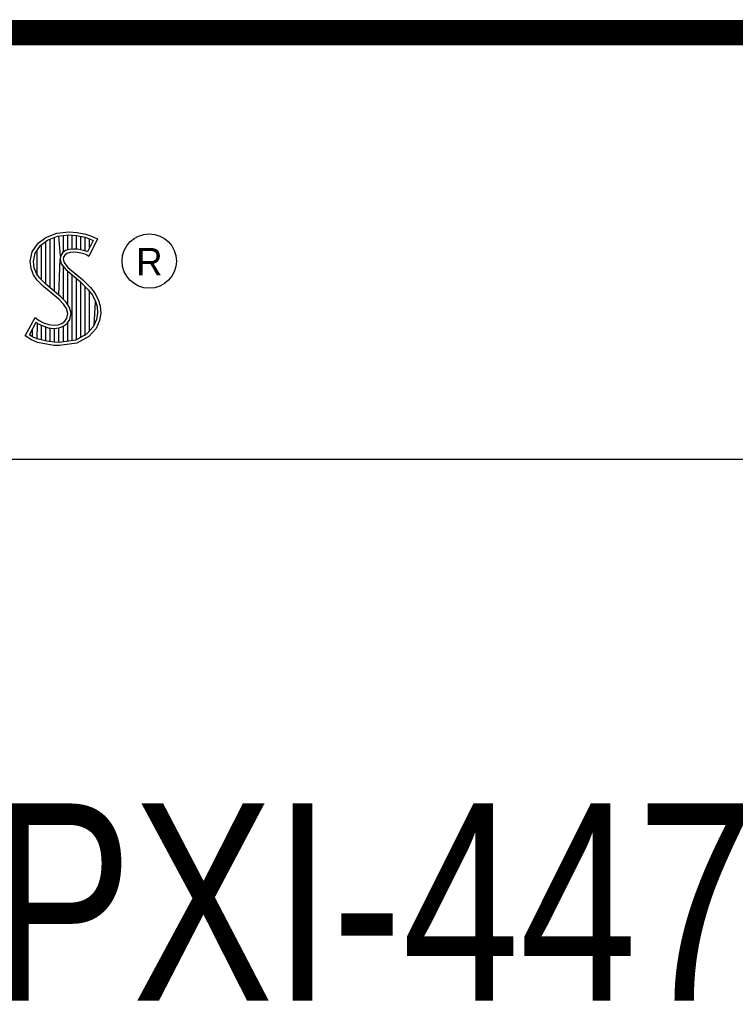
# Model space of a CAD drawing. Header units: inches. Extents: x 0.2 to 16.8, y 0.1 to 10.8.
# Tile 7 of 9: x 14.3 to 14.9, y 1.2 to 2. Entities that reach past the tile are written whole.
import ezdxf

# ---------------------------------------------------------------- set-up
doc = ezdxf.new("R2010")
doc.units = ezdxf.units.IN
doc.header["$LTSCALE"] = 0.935
doc.header["$MEASUREMENT"] = 0
doc.layers.get('0').update_dxf_attribs({"linetype": 'CONTINUOUS'})
doc.styles.get("Standard").update_dxf_attribs({"font": 'txt', "width": 0.8})

msp = doc.modelspace()

# ---------------------------------------------------------------- linework, layer by layer
at = {"color": 2, "linetype": 'CONTINUOUS'}
for p, q in [((13.06524, 1.96953), (16.74504, 1.96953)), ((14.3194, 1.80385), (14.32555, 1.80834)), ((14.32555, 1.80834), (14.33424, 1.81179)), ((14.32678, 1.80611), (14.33486, 1.80932)), ((14.33245, 1.76552), (14.33245, 1.80836)), ((14.33424, 1.81179), (14.34384, 1.81284)), ((14.33486, 1.80932), (14.34389, 1.81031)), ((14.33704, 1.7936), (14.33593, 1.80943)), ((14.33941, 1.7967), (14.33941, 1.80981)), ((14.34288, 1.79844), (14.34288, 1.81019)), ((14.34384, 1.81284), (14.35029, 1.81239)), ((14.34389, 1.81031), (14.34994, 1.80988)), ((14.34636, 1.79907), (14.34636, 1.81013)), ((14.34983, 1.79906), (14.34983, 1.80989)), ((14.34994, 1.80988), (14.35666, 1.80845)), ((14.35029, 1.81239), (14.35734, 1.81089)), ((14.35331, 1.79848), (14.35331, 1.80917)), ((14.35666, 1.80845), (14.36074, 1.80705)), ((14.35678, 1.79763), (14.35678, 1.80841)), ((14.35734, 1.81089), (14.36169, 1.80939)), ((14.36169, 1.80939), (14.36649, 1.80715)), ((14.31475, 1.79695), (14.3194, 1.80385)), ((14.31713, 1.79596), (14.32125, 1.80207)), ((14.32125, 1.80207), (14.32678, 1.80611)), ((14.32203, 1.77481), (14.32203, 1.80264)), ((14.3255, 1.77133), (14.3255, 1.80518)), ((14.32898, 1.76843), (14.32898, 1.80699)), ((14.36307, 1.80596), (14.35857, 1.79697)), ((14.36649, 1.80715), (14.35959, 1.79335)), ((14.36026, 1.80033), (14.36026, 1.80721)), ((14.36074, 1.80705), (14.36307, 1.80596)), ((14.31325, 1.78946), (14.31475, 1.79695)), ((14.3158, 1.78934), (14.31713, 1.79596)), ((14.31855, 1.77853), (14.31855, 1.79807)), ((14.33704, 1.7936), (14.33679, 1.7911)), ((14.33867, 1.79617), (14.33704, 1.7936)), ((14.34106, 1.7979), (14.33867, 1.79617)), ((14.33949, 1.79275), (14.33934, 1.79125)), ((14.34054, 1.7944), (14.33949, 1.79275)), ((14.34219, 1.7956), (14.34054, 1.7944)), ((14.34424, 1.79884), (14.34106, 1.7979)), ((14.34474, 1.79635), (14.34219, 1.7956)), ((14.34737, 1.79919), (14.34424, 1.79884)), ((14.34744, 1.79665), (14.34474, 1.79635)), ((14.35061, 1.79902), (14.34737, 1.79919)), ((14.35029, 1.7965), (14.34744, 1.79665)), ((14.35479, 1.7956), (14.35029, 1.7965)), ((14.35542, 1.79805), (14.35061, 1.79902)), ((14.35719, 1.79485), (14.35479, 1.7956)), ((14.35826, 1.79717), (14.35542, 1.79805)), ((14.35959, 1.79335), (14.35719, 1.79485)), ((14.35857, 1.79697), (14.35826, 1.79717)), ((14.31385, 1.78376), (14.31325, 1.78946)), ((14.31633, 1.78435), (14.3158, 1.78934)), ((14.33593, 1.76261), (14.33679, 1.7911)), ((14.33679, 1.7911), (14.33761, 1.78743)), ((14.33761, 1.78743), (14.34129, 1.78287)), ((14.33934, 1.79125), (14.33994, 1.78856)), ((14.33941, 1.75939), (14.33941, 1.7852)), ((14.33994, 1.78856), (14.34309, 1.78466)), ((14.3158, 1.77866), (14.31385, 1.78376)), ((14.3185, 1.77476), (14.3158, 1.77866)), ((14.31805, 1.77985), (14.31633, 1.78435)), ((14.32044, 1.77639), (14.31805, 1.77985)), ((14.34129, 1.78287), (14.35294, 1.77319)), ((14.34288, 1.75517), (14.34288, 1.78155)), ((14.34309, 1.78466), (14.35464, 1.77506)), ((14.34636, 1.72661), (14.34636, 1.77866)), ((14.32375, 1.76952), (14.3185, 1.77476)), ((14.32545, 1.77138), (14.32044, 1.77639)), ((14.33574, 1.75947), (14.32375, 1.76952)), ((14.33745, 1.76134), (14.32545, 1.77138)), ((14.34983, 1.72707), (14.34983, 1.77577)), ((14.35294, 1.77319), (14.35598, 1.77015)), ((14.35331, 1.7293), (14.35331, 1.77282)), ((14.35464, 1.77506), (14.35779, 1.77192)), ((14.35598, 1.77015), (14.35902, 1.76697)), ((14.35678, 1.7306), (14.35678, 1.76931)), ((14.35779, 1.77192), (14.36094, 1.76862)), ((14.35902, 1.76697), (14.36239, 1.76262)), ((14.36026, 1.73444), (14.36026, 1.76537)), ((14.36094, 1.76862), (14.36454, 1.76397)), ((14.36239, 1.76262), (14.36489, 1.75763)), ((14.36454, 1.76397), (14.36724, 1.75857)), ((14.33964, 1.75557), (14.33574, 1.75947)), ((14.34163, 1.75716), (14.33745, 1.76134)), ((14.34189, 1.75198), (14.33964, 1.75557)), ((14.34423, 1.75301), (14.34163, 1.75716)), ((14.36373, 1.73828), (14.36489, 1.75763)), ((14.36489, 1.75763), (14.36609, 1.75375)), ((14.36609, 1.75375), (14.3665, 1.74848)), ((14.36724, 1.75857), (14.36859, 1.75423)), ((14.36859, 1.75423), (14.36904, 1.74838)), ((14.34294, 1.74823), (14.34189, 1.75198)), ((14.34219, 1.74448), (14.34294, 1.74823)), ((14.34554, 1.74833), (14.34423, 1.75301)), ((14.34458, 1.74353), (14.34554, 1.74833)), ((14.3665, 1.74848), (14.3657, 1.7434)), ((14.36904, 1.74838), (14.36814, 1.74268)), ((14.3092, 1.73054), (14.317, 1.74493)), ((14.31252, 1.73136), (14.31784, 1.74119)), ((14.317, 1.74493), (14.3203, 1.74253)), ((14.31784, 1.74119), (14.31898, 1.74036)), ((14.31855, 1.72796), (14.31898, 1.74036)), ((14.31898, 1.74036), (14.32261, 1.73855)), ((14.3203, 1.74253), (14.3236, 1.74088)), ((14.32203, 1.72722), (14.32203, 1.73875)), ((14.32261, 1.73855), (14.32738, 1.7369)), ((14.3236, 1.74088), (14.32795, 1.73938)), ((14.32795, 1.73938), (14.33185, 1.73893)), ((14.33185, 1.73893), (14.33544, 1.73923)), ((14.33544, 1.73923), (14.33814, 1.74028)), ((14.33814, 1.74028), (14.34069, 1.74208)), ((14.33935, 1.73804), (14.34257, 1.74031)), ((14.33941, 1.7257), (14.33941, 1.73806)), ((14.34069, 1.74208), (14.34219, 1.74448)), ((14.34257, 1.74031), (14.34458, 1.74353)), ((14.34288, 1.72615), (14.34288, 1.74053)), ((14.3657, 1.7434), (14.36314, 1.73763)), ((14.36814, 1.74268), (14.36529, 1.73624)), ((14.31415, 1.72724), (14.3092, 1.73054)), ((14.31534, 1.72949), (14.31252, 1.73136)), ((14.31508, 1.72959), (14.31508, 1.73608)), ((14.3255, 1.72642), (14.3255, 1.73755)), ((14.32738, 1.7369), (14.3318, 1.73639)), ((14.32898, 1.7259), (14.32898, 1.73672)), ((14.3318, 1.73639), (14.33602, 1.73675)), ((14.33245, 1.72538), (14.33245, 1.73632)), ((14.33593, 1.72524), (14.33593, 1.73671)), ((14.33602, 1.73675), (14.33935, 1.73804)), ((14.35799, 1.73194), (14.34918, 1.72698)), ((14.36314, 1.73763), (14.35799, 1.73194)), ((14.36529, 1.73624), (14.35959, 1.72994)), ((14.31895, 1.72529), (14.31415, 1.72724)), ((14.31969, 1.72772), (14.31534, 1.72949)), ((14.326, 1.72379), (14.31895, 1.72529)), ((14.32645, 1.72628), (14.31969, 1.72772)), ((14.332, 1.72289), (14.326, 1.72379)), ((14.33223, 1.72541), (14.32645, 1.72628)), ((14.33634, 1.72274), (14.332, 1.72289)), ((14.33622, 1.72528), (14.33223, 1.72541)), ((14.34918, 1.72698), (14.33622, 1.72528)), ((14.34999, 1.72454), (14.33634, 1.72274)), ((14.35959, 1.72994), (14.34999, 1.72454)), ((13.06532, 1.63288), (16.75003, 1.63288))]:
    msp.add_line(p, q, dxfattribs=at)
at = {"color": 7, "linetype": 'CONTINUOUS', "const_width": 0.02}
msp.add_lwpolyline([(11.47181, 1.97017), (16.75, 1.97072)], dxfattribs=at)
at = {"color": 2, "linetype": 'CONTINUOUS'}
msp.add_circle((14.40744, 1.78964), 0.02154, dxfattribs=at)

# ---------------------------------------------------------------- texts
msp.add_text('R', height=0.02174, dxfattribs=at).set_placement((14.39705, 1.77824))
at = {"color": 7, "linetype": 'CONTINUOUS', "insert": (14.90514, 1.36034), "char_height": 0.15625, "width": 2.25, "attachment_point": 2}
msp.add_mtext('NI PXI-4472 MODULE\\P ', dxfattribs=at)

doc.saveas('drawing.dxf')
